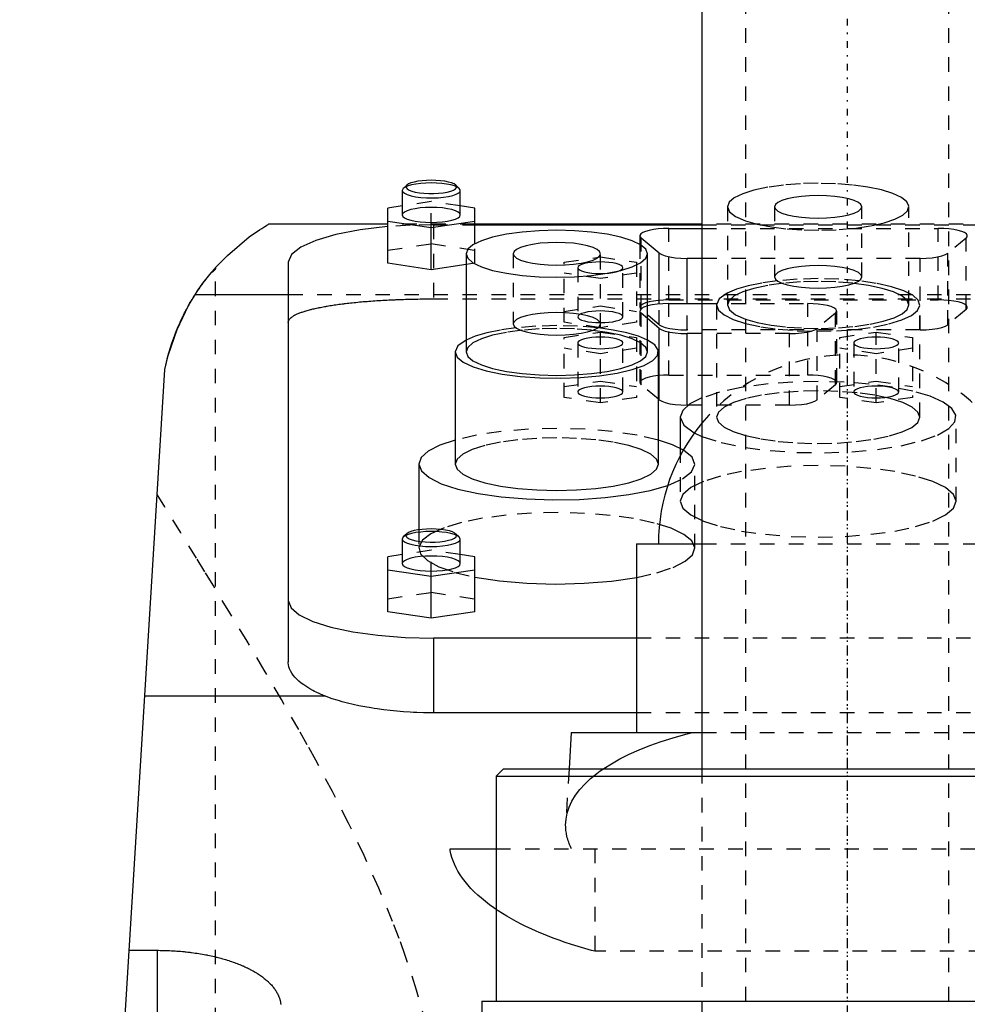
# Model space of a CAD drawing. Extents: x -90 to 90, y -1 to 861.
# Tile 7 of 9: x -57 to 8, y 573 to 641. Entities that reach past the tile are written whole.
import ezdxf

# ---------------------------------------------------------------- set-up
doc = ezdxf.new("R2010")
doc.units = 0
doc.linetypes.add('CENTER', pattern=[1.5, 0.45, -0.5, 0.05, -0.5])
doc.linetypes.add('DASHED', pattern=[2, 1, -1])
for name, color, linetype in [('AM_0', 7, 'CONTINUOUS'), ('AM_3', 7, 'DASHED'), ('AM_7', 7, 'CENTER')]:
    doc.layers.add(name, color=color, linetype=linetype)

msp = doc.modelspace()

# ---------------------------------------------------------------- linework, layer by layer
at = {"layer": 'AM_0', "color": 7, "linetype": 'CONTINUOUS'}
for p, q in [((-10, 823), (-10, 589)), ((-30.336, 629.198), (-30.577, 628.974)), ((-26.723, 628.974), (-26.964, 629.198)), ((-30.577, 628.974), (-30.65, 628.835)), ((-30.65, 628.835), (-30.65, 627.145)), ((-26.65, 627.145), (-26.65, 628.835)), ((-30.65, 627.765), (-31.65, 627.616)), ((-31.65, 623.822), (-31.65, 627.616)), ((-25.65, 627.616), (-26.65, 627.765)), ((-25.65, 625.164), (-25.65, 627.616)), ((-31.65, 626.5), (-39.86, 626.5)), ((-31.65, 626.719), (-28.65, 626.271)), ((-28.65, 626.271), (-25.65, 626.719)), ((-10, 626.5), (-25.65, 626.5)), ((-28.65, 623.374), (-28.65, 626.271)), ((-25.65, 626.47), (-10, 626.47)), ((-12.28, 626.22), (-10, 626.22)), ((-14.28, 625.702), (-14.28, 625.124)), ((-14.189, 625.068), (-14.189, 625.548)), ((-12.939, 624.513), (-14.189, 625.548)), ((-26.25, 624.473), (-26.25, 617.711)), ((-13.75, 617.711), (-13.75, 624.473)), ((-12.939, 621.015), (-12.939, 624.513)), ((-38.5, 623.882), (-38.5, 596.365)), ((-28.65, 623.374), (-31.65, 623.822)), ((-11.03, 621.044), (-11.03, 624.149)), ((-10, 624.149), (-11.03, 624.149)), ((-26.25, 623.732), (-28.65, 623.374)), ((-38.5, 621.65), (-44.917, 621.65)), ((-12.28, 621.044), (-10, 621.044)), ((-12.939, 619.336), (-13.75, 620.008)), ((-12.939, 614.41), (-12.939, 619.336)), ((-11.03, 614.047), (-11.03, 618.973)), ((-10, 618.973), (-11.03, 618.973)), ((-27, 617.711), (-27, 609.984)), ((-13, 609.984), (-13, 617.711)), ((-57, 453.55), (-47, 616.5)), ((-12.939, 614.41), (-13, 614.461)), ((-10.946, 614.047), (-11.03, 614.047)), ((-11.5, 613.219), (-11.5, 611.082)), ((-29.5, 609.984), (-29.5, 605.467)), ((-30.577, 604.968), (-30.65, 604.829)), ((-30.65, 604.829), (-30.65, 603.139)), ((-30.336, 605.192), (-30.577, 604.968)), ((-26.723, 604.968), (-26.964, 605.192)), ((-26.65, 604.829), (-26.723, 604.968)), ((-26.65, 603.139), (-26.65, 604.829)), ((-14.5, 604.5), (-14.5, 591.5)), ((-14.5, 604.5), (-10.009, 604.5)), ((-30.65, 603.76), (-31.65, 603.61)), ((-31.65, 599.816), (-31.65, 603.61)), ((-25.65, 603.61), (-26.65, 603.76)), ((-25.65, 599.816), (-25.65, 603.61)), ((-31.65, 602.714), (-28.65, 602.266)), ((-28.65, 602.266), (-25.65, 602.714)), ((-28.65, 599.368), (-28.65, 602.266)), ((-28.65, 599.368), (-31.65, 599.816)), ((-25.65, 599.816), (-28.65, 599.368)), ((-28.5, 598), (-28.5, 592.859)), ((-14.5, 598), (-28.5, 598)), ((-35.934, 594), (-48.381, 594)), ((-14.5, 592.859), (-28.5, 592.859)), ((-19, 591.5), (-19.156, 589)), ((-19, 591.5), (-10.011, 591.5)), ((-23.675, 589), (-24.175, 588.5)), ((-23.675, 589), (23.675, 589)), ((-24.175, 588.5), (-24.175, 573)), ((-24.175, 588.5), (24.175, 588.5)), ((-27.357, 583.5), (-24.189, 583.5)), ((-49.454, 576.506), (-47.5, 576.506)), ((-47.5, 568.249), (-47.5, 576.506)), ((-25.175, 573), (-25.431, 537.373)), ((-25.175, 573), (25.175, 573))]:
    msp.add_line(p, q, dxfattribs=at)
for points in [[(-30.336, 629.198), (-30.395, 629.111), (-30.388, 629.024), (-30.316, 628.938), (-30.182, 628.858), (-29.99, 628.785), (-29.749, 628.724), (-29.465, 628.676), (-29.152, 628.642), (-28.819, 628.626), (-28.481, 628.626), (-28.148, 628.642), (-27.835, 628.676), (-27.551, 628.724), (-27.31, 628.785), (-27.118, 628.858), (-26.984, 628.938), (-26.912, 629.024), (-26.905, 629.111), (-26.964, 629.198)], [(-28.65, 629.529), (-28.973, 629.522), (-29.285, 629.498), (-29.575, 629.461), (-29.833, 629.41), (-30.051, 629.348), (-30.22, 629.276), (-30.336, 629.198)], [(-26.964, 629.198), (-27.08, 629.276), (-27.249, 629.348), (-27.467, 629.41), (-27.725, 629.461), (-28.015, 629.498), (-28.327, 629.522), (-28.65, 629.529)], [(-30.65, 628.835), (-30.61, 628.732), (-30.491, 628.633), (-30.298, 628.542), (-30.039, 628.462), (-29.724, 628.398), (-29.366, 628.352), (-28.979, 628.324), (-28.58, 628.318), (-28.182, 628.332), (-27.804, 628.366), (-27.46, 628.419), (-27.163, 628.489), (-26.926, 628.572), (-26.759, 628.667), (-26.667, 628.768), (-26.655, 628.871), (-26.723, 628.974)], [(-30.65, 627.145), (-30.612, 627.044), (-30.498, 626.946), (-30.313, 626.857), (-30.064, 626.778), (-29.761, 626.714), (-29.415, 626.666), (-29.04, 626.637), (-28.65, 626.627), (-28.26, 626.637), (-27.885, 626.666), (-27.539, 626.714), (-27.236, 626.778), (-26.987, 626.857), (-26.802, 626.946), (-26.688, 627.044), (-26.65, 627.145)], [(-31.653, 626.338), (-33.548, 626.116), (-35.224, 625.798), (-36.61, 625.396), (-37.644, 624.929), (-38.284, 624.417), (-38.5, 623.882)], [(-20, 626.09), (-21.219, 626.059), (-22.392, 625.967), (-23.472, 625.818), (-24.419, 625.617), (-25.197, 625.371), (-25.774, 625.092), (-26.13, 624.788), (-26.25, 624.473)], [(-26.25, 624.473), (-26.13, 624.157), (-25.774, 623.854), (-25.197, 623.574), (-24.419, 623.329), (-23.472, 623.128), (-22.392, 622.978), (-21.219, 622.886), (-20, 622.855), (-18.781, 622.886), (-17.608, 622.978), (-16.528, 623.128), (-15.581, 623.329), (-14.803, 623.574), (-14.226, 623.854), (-13.87, 624.157), (-13.75, 624.473), (-13.87, 624.788), (-14.226, 625.092), (-14.803, 625.371), (-15.581, 625.617), (-16.528, 625.818), (-17.608, 625.967), (-18.781, 626.059), (-20, 626.09)], [(-12.28, 626.22), (-12.652, 626.211), (-13.012, 626.184), (-13.346, 626.14), (-13.642, 626.081), (-13.891, 626.009), (-14.083, 625.926), (-14.213, 625.835), (-14.274, 625.739), (-14.266, 625.643), (-14.189, 625.548)], [(-20, 625.249), (-20.585, 625.234), (-21.148, 625.19), (-21.667, 625.118), (-22.121, 625.022), (-22.494, 624.904), (-22.772, 624.77), (-22.942, 624.624), (-23, 624.473)], [(-23, 624.473), (-22.942, 624.321), (-22.772, 624.176), (-22.494, 624.041), (-22.121, 623.924), (-21.667, 623.827), (-21.148, 623.755), (-20.585, 623.711), (-20, 623.696), (-19.415, 623.711), (-18.852, 623.755), (-18.333, 623.827), (-17.879, 623.924), (-17.506, 624.041), (-17.228, 624.176), (-17.058, 624.321), (-17, 624.473), (-17.058, 624.624), (-17.228, 624.77), (-17.506, 624.904), (-17.879, 625.022), (-18.333, 625.118), (-18.852, 625.19), (-19.415, 625.234), (-20, 625.249)], [(-12.939, 624.513), (-12.771, 624.412), (-12.526, 624.324), (-12.214, 624.25), (-11.85, 624.195), (-11.449, 624.161), (-11.03, 624.149)], [(-12.28, 621.044), (-12.69, 621.033), (-13.083, 621), (-13.442, 620.947), (-13.752, 620.876)], [(-12.939, 619.336), (-12.771, 619.236), (-12.526, 619.147), (-12.214, 619.074), (-11.85, 619.019), (-11.449, 618.985), (-11.03, 618.973)], [(-26.25, 618.527), (-26.81, 618.131), (-27, 617.711)], [(-27, 617.711), (-26.86, 617.35), (-26.445, 617.004), (-25.772, 616.686), (-24.867, 616.409), (-23.768, 616.184), (-22.517, 616.021), (-21.166, 615.925), (-19.768, 615.9), (-18.38, 615.949), (-17.056, 616.068), (-15.85, 616.252), (-14.811, 616.495), (-13.979, 616.787), (-13.389, 617.116), (-13.063, 617.469), (-13.015, 617.831), (-13.247, 618.189), (-13.75, 618.527)], [(-26.25, 617.711), (-26.13, 617.396), (-25.774, 617.092), (-25.197, 616.813), (-24.419, 616.567), (-23.472, 616.366), (-22.392, 616.217), (-21.219, 616.125), (-20, 616.094), (-18.781, 616.125), (-17.608, 616.217), (-16.528, 616.366), (-15.581, 616.567), (-14.803, 616.813), (-14.226, 617.092), (-13.87, 617.396), (-13.75, 617.711)], [(-12.939, 614.41), (-12.771, 614.31), (-12.526, 614.221), (-12.214, 614.147), (-11.85, 614.092), (-11.449, 614.058), (-11.03, 614.047)], [(-10.005, 614.543), (-10.826, 614.129), (-11.33, 613.682), (-11.5, 613.219)], [(-11.5, 613.219), (-11.254, 612.664), (-10.53, 612.137)], [(-27, 611.646), (-28.065, 611.283), (-28.853, 610.876), (-29.337, 610.438), (-29.5, 609.984)], [(-11.278, 610.958), (-12.027, 611.321), (-13, 611.646)], [(-29.5, 609.984), (-29.324, 609.513), (-28.803, 609.059), (-27.955, 608.64), (-26.813, 608.27), (-25.418, 607.964), (-23.823, 607.733), (-22.086, 607.585), (-20.272, 607.526), (-18.447, 607.558), (-16.68, 607.68), (-15.037, 607.887), (-13.577, 608.172), (-12.355, 608.524)], [(-27, 609.984), (-26.865, 609.63), (-26.467, 609.291), (-25.82, 608.977), (-24.95, 608.703), (-23.889, 608.477), (-22.679, 608.31), (-21.366, 608.207), (-20, 608.172), (-18.634, 608.207), (-17.321, 608.31), (-16.111, 608.477), (-15.05, 608.703), (-14.18, 608.977), (-13.533, 609.291), (-13.135, 609.63), (-13, 609.984)], [(-30.336, 605.192), (-30.395, 605.103), (-30.386, 605.013), (-30.307, 604.926), (-30.163, 604.843), (-29.959, 604.77), (-29.703, 604.709), (-29.406, 604.662), (-29.078, 604.632), (-28.734, 604.618), (-28.386, 604.623), (-28.049, 604.646), (-27.735, 604.685), (-27.458, 604.739), (-27.228, 604.807), (-27.054, 604.885), (-26.943, 604.971), (-26.901, 605.06), (-26.927, 605.15), (-27.021, 605.237), (-27.181, 605.317), (-27.398, 605.387), (-27.665, 605.445), (-27.971, 605.488), (-28.303, 605.515), (-28.65, 605.524)], [(-28.65, 605.524), (-28.973, 605.516), (-29.285, 605.493), (-29.575, 605.455), (-29.833, 605.405), (-30.051, 605.342), (-30.22, 605.271), (-30.336, 605.192)], [(-30.65, 604.829), (-30.612, 604.728), (-30.498, 604.631), (-30.313, 604.542), (-30.064, 604.463), (-29.761, 604.399), (-29.415, 604.351), (-29.04, 604.322), (-28.65, 604.312), (-28.26, 604.322), (-27.885, 604.351), (-27.539, 604.399), (-27.236, 604.463), (-26.987, 604.542), (-26.802, 604.631), (-26.688, 604.728), (-26.65, 604.829)], [(-30.65, 603.139), (-30.612, 603.038), (-30.498, 602.941), (-30.313, 602.851), (-30.064, 602.773), (-29.761, 602.709), (-29.415, 602.661), (-29.04, 602.631), (-28.65, 602.621), (-28.26, 602.631), (-27.885, 602.661), (-27.539, 602.709), (-27.236, 602.773), (-26.987, 602.851), (-26.802, 602.941), (-26.688, 603.038), (-26.65, 603.139)], [(-25.656, 602.213), (-23.947, 601.952), (-22.065, 601.789), (-20.093, 601.73), (-18.117, 601.779), (-16.224, 601.932), (-14.495, 602.185)], [(-38.5, 600.588), (-38.308, 600.083), (-37.739, 599.598), (-36.815, 599.15), (-35.571, 598.758), (-34.056, 598.436), (-32.327, 598.197), (-30.451, 598.05), (-28.5, 598)]]:
    msp.add_lwpolyline(points, dxfattribs=at)
for points in [[(-43.5, 623.519, 0), (-42.688, 624.363, 0), (-41.184, 625.629, 0), (-40.489, 626.112, 0), (-40.328, 626.215, 0), (-40.186, 626.304, 0), (-40.123, 626.343, 0), (-40.065, 626.378, 0), (-39.966, 626.438, 0), (-39.89, 626.483, 0), (-39.86, 626.5, 0)], [(-47, 616.5, 0), (-46.935, 616.808, 0), (-46.785, 617.42, 0), (-46.61, 618.025, 0), (-46.513, 618.323, 0), (-46.411, 618.616, 0), (-46.192, 619.19, 0), (-46.056, 619.514, 0), (-46.016, 619.605, 0), (-45.976, 619.696, 0), (-45.955, 619.741, 0), (-45.935, 619.786, 0), (-45.894, 619.875, 0), (-45.853, 619.963, 0), (-45.811, 620.05, 0), (-45.769, 620.137, 0), (-45.726, 620.223, 0), (-45.705, 620.266, 0), (-45.684, 620.308, 0), (-45.641, 620.393, 0), (-45.598, 620.476, 0), (-45.554, 620.559, 0), (-45.511, 620.64, 0), (-45.467, 620.721, 0), (-45.445, 620.761, 0), (-45.423, 620.801, 0), (-45.38, 620.88, 0), (-45.336, 620.958, 0), (-45.292, 621.035, 0), (-45.247, 621.111, 0), (-45.203, 621.186, 0), (-45.181, 621.223, 0), (-45.159, 621.26, 0), (-45.115, 621.333, 0), (-45.071, 621.405, 0), (-45.049, 621.441, 0), (-45.027, 621.476, 0), (-44.984, 621.546, 0), (-44.94, 621.615, 0), (-44.918, 621.649, 0), (-44.896, 621.683, 0), (-44.853, 621.749, 0), (-44.81, 621.815, 0), (-44.767, 621.879, 0), (-44.725, 621.943, 0), (-44.682, 622.005, 0), (-44.661, 622.036, 0), (-44.64, 622.066, 0), (-44.599, 622.126, 0), (-44.557, 622.185, 0), (-44.517, 622.243, 0), (-44.476, 622.299, 0), (-44.436, 622.355, 0), (-44.416, 622.382, 0), (-44.397, 622.409, 0), (-44.358, 622.462, 0), (-44.319, 622.514, 0), (-44.281, 622.565, 0), (-44.243, 622.615, 0), (-44.206, 622.664, 0), (-44.187, 622.689, 0), (-44.168, 622.713, 0), (-44.132, 622.76, 0), (-44.096, 622.806, 0), (-44.06, 622.851, 0), (-44.026, 622.895, 0), (-43.992, 622.937, 0), (-43.975, 622.958, 0), (-43.958, 622.979, 0), (-43.926, 623.019, 0), (-43.894, 623.057, 0), (-43.864, 623.094, 0), (-43.835, 623.13, 0), (-43.806, 623.164, 0), (-43.792, 623.18, 0), (-43.779, 623.197, 0), (-43.753, 623.228, 0), (-43.727, 623.257, 0), (-43.715, 623.271, 0), (-43.704, 623.285, 0), (-43.681, 623.312, 0), (-43.66, 623.337, 0), (-43.649, 623.348, 0), (-43.64, 623.36, 0), (-43.621, 623.381, 0), (-43.603, 623.401, 0), (-43.587, 623.42, 0), (-43.573, 623.437, 0), (-43.559, 623.452, 0), (-43.553, 623.459, 0), (-43.547, 623.466, 0), (-43.537, 623.478, 0), (-43.527, 623.488, 0), (-43.52, 623.497, 0), (-43.513, 623.504, 0), (-43.508, 623.51, 0), (-43.506, 623.513, 0), (-43.504, 623.515, 0), (-43.501, 623.517, 0), (-43.5, 623.519, 0), (-43.5, 623.519, 0)], [(-44.917, 621.65, 0), (-44.74, 621.92, 0), (-44.376, 622.437, 0), (-44.002, 622.924, 0), (-43.813, 623.156, 0)], [(-43.5, 623.519, 0), (-43.501, 623.509, 0), (-43.503, 623.49, 0), (-43.507, 623.47, 0), (-43.51, 623.461, 0), (-43.513, 623.451, 0), (-43.521, 623.431, 0), (-43.53, 623.411, 0), (-43.542, 623.391, 0), (-43.555, 623.371, 0), (-43.571, 623.351, 0), (-43.579, 623.341, 0), (-43.588, 623.331, 0), (-43.607, 623.31, 0), (-43.628, 623.29, 0), (-43.651, 623.269, 0), (-43.676, 623.249, 0), (-43.703, 623.228, 0), (-43.717, 623.218, 0), (-43.732, 623.208, 0), (-43.763, 623.187, 0), (-43.795, 623.166, 0), (-43.813, 623.156, 0)], [(-47, 616.5, 0), (-46.775, 617.458, 0), (-46.163, 619.261, 0), (-45.37, 620.898, 0), (-44.917, 621.65, 0)], [(-35.934, 594, 0), (-36.065, 594.054, 0), (-36.321, 594.165, 0), (-36.567, 594.28, 0), (-36.685, 594.339, 0), (-36.801, 594.399, 0), (-37.022, 594.522, 0), (-37.23, 594.649, 0), (-37.424, 594.779, 0), (-37.603, 594.911, 0), (-37.766, 595.046, 0), (-37.842, 595.114, 0), (-37.914, 595.183, 0), (-38.045, 595.321, 0), (-38.16, 595.461, 0), (-38.258, 595.601, 0), (-38.339, 595.741, 0), (-38.403, 595.882, 0), (-38.429, 595.952, 0), (-38.451, 596.021, 0), (-38.483, 596.16, 0), (-38.498, 596.297, 0), (-38.5, 596.365, 0)], [(-28.5, 592.859, 0), (-28.725, 592.86, 0), (-29.179, 592.867, 0), (-29.637, 592.881, 0), (-29.867, 592.891, 0), (-30.098, 592.903, 0), (-30.559, 592.933, 0), (-31.018, 592.97, 0), (-31.473, 593.016, 0), (-31.923, 593.068, 0), (-32.366, 593.128, 0), (-32.584, 593.161, 0), (-32.799, 593.195, 0), (-33.223, 593.269, 0), (-33.635, 593.35, 0), (-34.033, 593.436, 0), (-34.416, 593.529, 0), (-34.783, 593.626, 0), (-34.961, 593.676, 0), (-35.133, 593.728, 0), (-35.465, 593.833, 0), (-35.78, 593.943, 0), (-35.934, 594, 0)], [(-24.179, 579.321, 0), (-24.334, 579.428, 0), (-24.634, 579.644, 0), (-24.92, 579.864, 0), (-25.057, 579.975, 0), (-25.191, 580.087, 0), (-25.448, 580.313, 0), (-25.69, 580.542, 0), (-25.917, 580.773, 0), (-26.128, 581.007, 0), (-26.322, 581.242, 0), (-26.414, 581.36, 0), (-26.501, 581.478, 0), (-26.664, 581.716, 0), (-26.81, 581.954, 0), (-26.939, 582.193, 0), (-27.052, 582.432, 0), (-27.149, 582.671, 0), (-27.191, 582.79, 0), (-27.229, 582.909, 0), (-27.293, 583.146, 0), (-27.34, 583.382, 0), (-27.357, 583.5, 0)], [(-47.5, 576.506, 0), (-47.438, 576.506, 0), (-47.312, 576.505, 0), (-47.186, 576.504, 0), (-47.123, 576.502, 0), (-47.06, 576.501, 0), (-46.934, 576.498, 0), (-46.807, 576.493, 0), (-46.679, 576.488, 0), (-46.552, 576.482, 0), (-46.424, 576.475, 0), (-46.361, 576.472, 0), (-46.297, 576.467, 0), (-46.169, 576.459, 0), (-46.042, 576.449, 0), (-45.914, 576.439, 0), (-45.787, 576.427, 0), (-45.66, 576.415, 0), (-45.596, 576.408, 0), (-45.533, 576.402, 0), (-45.406, 576.388, 0), (-45.28, 576.373, 0), (-45.217, 576.365, 0), (-45.154, 576.357, 0), (-45.029, 576.34, 0), (-44.905, 576.322, 0), (-44.843, 576.313, 0), (-44.781, 576.304, 0), (-44.657, 576.284, 0), (-44.535, 576.264, 0), (-44.413, 576.243, 0), (-44.292, 576.221, 0), (-44.172, 576.199, 0), (-44.112, 576.187, 0), (-44.053, 576.175, 0), (-43.934, 576.151, 0), (-43.817, 576.126, 0), (-43.701, 576.1, 0), (-43.585, 576.073, 0), (-43.471, 576.045, 0), (-43.415, 576.032, 0), (-43.358, 576.017, 0), (-43.247, 575.988, 0), (-43.136, 575.959, 0), (-43.027, 575.929, 0), (-42.919, 575.898, 0), (-42.813, 575.866, 0), (-42.76, 575.85, 0), (-42.708, 575.834, 0), (-42.604, 575.801, 0), (-42.502, 575.768, 0), (-42.402, 575.734, 0), (-42.302, 575.7, 0), (-42.205, 575.665, 0), (-42.157, 575.647, 0), (-42.109, 575.629, 0), (-42.015, 575.593, 0), (-41.922, 575.557, 0), (-41.831, 575.52, 0), (-41.742, 575.483, 0), (-41.654, 575.446, 0), (-41.611, 575.427, 0), (-41.569, 575.408, 0), (-41.484, 575.37, 0), (-41.4, 575.331, 0), (-41.358, 575.311, 0), (-41.317, 575.291, 0), (-41.235, 575.251, 0), (-41.154, 575.21, 0), (-41.114, 575.189, 0), (-41.075, 575.168, 0), (-40.996, 575.126, 0), (-40.919, 575.083, 0), (-40.843, 575.039, 0), (-40.768, 574.995, 0), (-40.694, 574.951, 0), (-40.658, 574.928, 0), (-40.622, 574.906, 0), (-40.551, 574.86, 0), (-40.481, 574.814, 0), (-40.413, 574.767, 0), (-40.346, 574.72, 0), (-40.281, 574.672, 0), (-40.249, 574.648, 0), (-40.217, 574.624, 0), (-40.155, 574.575, 0), (-40.094, 574.526, 0), (-40.034, 574.476, 0), (-39.977, 574.426, 0), (-39.92, 574.376, 0), (-39.893, 574.351, 0), (-39.866, 574.325, 0), (-39.813, 574.274, 0), (-39.761, 574.223, 0), (-39.712, 574.171, 0), (-39.664, 574.119, 0), (-39.617, 574.067, 0), (-39.595, 574.04, 0), (-39.572, 574.014, 0), (-39.529, 573.961, 0), (-39.488, 573.908, 0), (-39.448, 573.854, 0), (-39.41, 573.801, 0), (-39.374, 573.747, 0), (-39.356, 573.72, 0), (-39.339, 573.693, 0), (-39.306, 573.639, 0), (-39.275, 573.584, 0), (-39.26, 573.557, 0), (-39.245, 573.53, 0), (-39.218, 573.475, 0), (-39.191, 573.421, 0), (-39.179, 573.393, 0), (-39.167, 573.366, 0), (-39.144, 573.311, 0), (-39.123, 573.256, 0), (-39.104, 573.202, 0), (-39.086, 573.147, 0), (-39.071, 573.092, 0), (-39.063, 573.065, 0), (-39.056, 573.038, 0), (-39.044, 572.983, 0), (-39.033, 572.929, 0), (-39.023, 572.874, 0), (-39.015, 572.82, 0), (-39.009, 572.766, 0)]]:
    msp.add_polyline3d(points, dxfattribs=at)
msp.add_arc((0, 604.5), 13, 140.28486, 180, dxfattribs=at)
at = {"layer": 'AM_3', "color": 6, "linetype": 'DASHED'}
for p, q in [((-7, 834), (-7, 299)), ((7, 299), (7, 834)), ((-28.65, 628.064), (-30.65, 627.765)), ((-28.65, 626.271), (-28.65, 628.064)), ((-26.65, 627.765), (-28.65, 628.064)), ((-8.25, 627.708), (-8.25, 620.946)), ((-5, 627.708), (-5, 622.878)), ((1, 622.878), (1, 627.708)), ((4.25, 620.946), (4.25, 627.708)), ((-25.65, 626.5), (-31.65, 626.5)), ((10, 626.5), (-10, 626.5)), ((-28.5, 626.47), (-28.5, 621.365)), ((-28.5, 626.47), (-25.65, 626.47)), ((-12.28, 621.294), (-12.28, 626.22)), ((-10, 626.47), (10, 626.47)), ((-10, 626.22), (6.28, 626.22)), ((6.28, 621.294), (6.28, 626.22)), ((-31.65, 624.718), (-28.65, 625.167)), ((-28.65, 625.167), (-25.65, 624.718)), ((-25.65, 623.822), (-25.65, 625.164)), ((-14.28, 625.124), (-14.28, 620.776)), ((8.189, 625.548), (6.939, 624.513)), ((8.189, 620.622), (8.189, 625.548)), ((-23, 624.473), (-23, 619.643)), ((-17, 619.382), (-17, 624.473)), ((-14.189, 620.622), (-14.189, 625.068)), ((6.939, 619.586), (6.939, 624.513)), ((-25.65, 623.822), (-26.25, 623.732)), ((-19.5, 623.883), (-17, 624.257)), ((-19.5, 619.755), (-19.5, 623.883)), ((-17, 624.257), (-14.5, 623.883)), ((-14.5, 623.883), (-14.5, 619.755)), ((5.03, 624.149), (-10, 624.149)), ((5.03, 619.223), (5.03, 624.149)), ((-43.5, 453.55), (-43.5, 623.519)), ((-17, 622.763), (-19.5, 623.136)), ((-18.55, 623.51), (-18.55, 620.129)), ((-14.5, 623.136), (-17, 622.763)), ((-15.45, 620.129), (-15.45, 623.51)), ((38.5, 621.65), (-38.5, 621.65)), ((-28.5, 621.365), (28.5, 621.365)), ((-12.28, 621.294), (6.28, 621.294)), ((-19.5, 620.503), (-17, 620.876)), ((-17, 620.876), (-14.5, 620.503)), ((-14.28, 620.526), (-14.28, 615.6)), ((-12.939, 619.586), (-14.189, 620.622)), ((-14.189, 615.445), (-14.189, 620.372)), ((-13.75, 620.008), (-14.189, 620.372)), ((-12.939, 619.586), (-12.939, 621.015)), ((-12.28, 616.117), (-12.28, 621.044)), ((-11.03, 619.223), (-11.03, 621.044)), ((-10, 621.044), (-2.72, 621.044)), ((-9, 620.946), (-9, 613.219)), ((-2.72, 616.117), (-2.72, 621.044)), ((-0.811, 620.372), (-2.061, 619.336)), ((-0.811, 615.445), (-0.811, 620.372)), ((-0.72, 615.6), (-0.72, 620.526)), ((5, 613.219), (5, 620.946)), ((8.189, 620.622), (6.939, 619.586)), ((-17, 619.382), (-19.5, 619.755)), ((-14.5, 619.755), (-17, 619.382)), ((-19.5, 618.707), (-17, 619.081)), ((-17, 619.081), (-14.5, 618.707)), ((-17, 614.206), (-17, 619.081)), ((5.03, 619.223), (-11.03, 619.223)), ((-2.061, 614.41), (-2.061, 619.336)), ((-0.5, 618.707), (2, 619.081)), ((2, 619.081), (4.5, 618.707)), ((2, 614.206), (2, 619.081)), ((-19.5, 614.579), (-19.5, 618.707)), ((-14.5, 618.707), (-14.5, 614.579)), ((-3.97, 618.973), (-10, 618.973)), ((-3.97, 614.047), (-3.97, 618.973)), ((-0.5, 614.579), (-0.5, 618.707)), ((4.5, 618.707), (4.5, 614.579)), ((-17, 617.586), (-19.5, 617.96)), ((-18.55, 618.333), (-18.55, 614.953)), ((-14.5, 617.96), (-17, 617.586)), ((-15.45, 614.953), (-15.45, 618.333)), ((2, 617.586), (-0.5, 617.96)), ((0.45, 618.333), (0.45, 614.953)), ((4.5, 617.96), (2, 617.586)), ((3.55, 614.953), (3.55, 618.333)), ((-19.5, 615.326), (-17, 615.7)), ((-17, 615.7), (-14.5, 615.326)), ((-12.28, 616.117), (-2.72, 616.117)), ((-0.5, 615.326), (2, 615.7)), ((2, 615.7), (4.5, 615.326)), ((-13, 614.461), (-14.189, 615.445)), ((-7.005, 615.309), (-7.295, 615.26)), ((-0.811, 615.445), (-2.061, 614.41)), ((-17, 614.206), (-19.5, 614.579)), ((-14.5, 614.579), (-17, 614.206)), ((2, 614.206), (-0.5, 614.579)), ((4.5, 614.579), (2, 614.206)), ((-3.97, 614.047), (-10.946, 614.047)), ((7.5, 607.424), (7.5, 613.219)), ((-10.53, 612.137), (-10.005, 611.895)), ((-11.5, 611.082), (-11.5, 607.424)), ((-10.5, 604.189), (-10.5, 609.984)), ((-29.5, 605.467), (-29.5, 604.189)), ((-10.009, 604.5), (10.009, 604.5)), ((-28.65, 604.059), (-30.65, 603.76)), ((-28.65, 602.266), (-28.65, 604.059)), ((-26.65, 603.76), (-28.65, 604.059)), ((-31.65, 600.713), (-28.65, 601.161)), ((-28.65, 601.161), (-25.65, 600.713)), ((14.5, 598), (-14.5, 598)), ((14.5, 592.859), (-14.5, 592.859)), ((-10.011, 591.5), (10.011, 591.5)), ((-19.156, 589), (-19.386, 585.33)), ((-10, 589), (-10, 351.2)), ((-24.189, 583.5), (24.189, 583.5)), ((-17.375, 583.5), (-17.375, 576.439)), ((17.375, 576.439), (-17.375, 576.439))]:
    msp.add_line(p, q, dxfattribs=at)
for points in [[(-28.65, 629.353), (-29.019, 629.344), (-29.376, 629.317), (-29.707, 629.274), (-30.002, 629.216), (-30.251, 629.145), (-30.445, 629.063), (-30.577, 628.974)], [(-26.723, 628.974), (-26.855, 629.063), (-27.049, 629.145), (-27.298, 629.216), (-27.593, 629.274), (-27.924, 629.317), (-28.281, 629.344), (-28.65, 629.353)], [(-2, 629.326), (-3.219, 629.294), (-4.392, 629.202), (-5.472, 629.053), (-6.419, 628.852), (-7.197, 628.607), (-7.774, 628.327), (-8.13, 628.024), (-8.25, 627.708)], [(-7.005, 626.739), (-6.19, 626.508), (-5.219, 626.321), (-4.126, 626.187), (-2.955, 626.109), (-1.747, 626.092), (-0.549, 626.135), (0.595, 626.236), (1.641, 626.393), (2.552, 626.599), (3.291, 626.847), (3.833, 627.127), (4.156, 627.429), (4.249, 627.741), (4.107, 628.052), (3.737, 628.35), (3.152, 628.624), (2.374, 628.863), (1.433, 629.06), (0.363, 629.206), (-0.796, 629.295), (-2, 629.326)], [(-2, 628.484), (-2.585, 628.469), (-3.148, 628.425), (-3.667, 628.354), (-4.121, 628.257), (-4.494, 628.139), (-4.772, 628.005), (-4.942, 627.859), (-5, 627.708)], [(-5, 627.708), (-4.942, 627.556), (-4.772, 627.411), (-4.494, 627.277), (-4.121, 627.159), (-3.667, 627.062), (-3.148, 626.991), (-2.585, 626.946), (-2, 626.931), (-1.415, 626.946), (-0.852, 626.991), (-0.333, 627.062), (0.121, 627.159), (0.494, 627.277), (0.772, 627.411), (0.942, 627.556), (1, 627.708), (0.942, 627.859), (0.772, 628.005), (0.494, 628.139), (0.121, 628.257), (-0.333, 628.354), (-0.852, 628.425), (-1.415, 628.469), (-2, 628.484)], [(-28.65, 627.662), (-29.04, 627.652), (-29.415, 627.623), (-29.761, 627.575), (-30.064, 627.511), (-30.313, 627.432), (-30.498, 627.343), (-30.612, 627.246), (-30.65, 627.145)], [(-26.65, 627.145), (-26.688, 627.246), (-26.802, 627.343), (-26.987, 627.432), (-27.236, 627.511), (-27.539, 627.575), (-27.885, 627.623), (-28.26, 627.652), (-28.65, 627.662)], [(-8.25, 627.708), (-8.107, 627.364), (-7.686, 627.036), (-7.005, 626.739)], [(-28.5, 626.47), (-30.097, 626.437), (-31.653, 626.338)], [(8.189, 625.548), (8.266, 625.643), (8.274, 625.739), (8.213, 625.835), (8.083, 625.926), (7.891, 626.009), (7.642, 626.081), (7.346, 626.14), (7.012, 626.184), (6.652, 626.211), (6.28, 626.22)], [(5.03, 624.149), (5.449, 624.161), (5.85, 624.195), (6.214, 624.25), (6.526, 624.324), (6.771, 624.412), (6.939, 624.513)], [(-17, 623.109), (-16.698, 623.116), (-16.407, 623.139), (-16.139, 623.176), (-15.904, 623.226), (-15.711, 623.287), (-15.568, 623.356), (-15.48, 623.432), (-15.45, 623.51), (-15.48, 623.588), (-15.568, 623.663), (-15.711, 623.733), (-15.904, 623.793), (-16.139, 623.843), (-16.407, 623.88), (-16.698, 623.903), (-17, 623.911), (-17.302, 623.903), (-17.593, 623.88), (-17.861, 623.843), (-18.096, 623.793), (-18.289, 623.733), (-18.432, 623.663), (-18.52, 623.588), (-18.55, 623.51)], [(-18.55, 623.51), (-18.52, 623.432), (-18.432, 623.356), (-18.289, 623.287), (-18.096, 623.226), (-17.861, 623.176), (-17.593, 623.139), (-17.302, 623.116), (-17, 623.109)], [(1, 622.878), (0.942, 623.03), (0.772, 623.175), (0.494, 623.31), (0.121, 623.427), (-0.333, 623.524), (-0.852, 623.596), (-1.415, 623.64), (-2, 623.655), (-2.585, 623.64), (-3.148, 623.596), (-3.667, 623.524), (-4.121, 623.427), (-4.494, 623.31), (-4.772, 623.175), (-4.942, 623.03), (-5, 622.878)], [(-4.812, 622.606), (-5.873, 622.456), (-6.818, 622.261), (-7.62, 622.027), (-8.254, 621.76)], [(4.25, 620.946), (4.13, 621.262), (3.774, 621.566), (3.197, 621.845), (2.419, 622.09), (1.472, 622.291), (0.392, 622.441), (-0.781, 622.533), (-2, 622.564), (-3.219, 622.533), (-4.392, 622.441), (-5.472, 622.291), (-6.419, 622.09), (-7.197, 621.845), (-7.774, 621.566), (-8.13, 621.262), (-8.25, 620.946)], [(-7.002, 619.679), (-5.954, 619.451), (-4.754, 619.281), (-3.45, 619.174), (-2.09, 619.135), (-0.726, 619.165), (0.588, 619.263), (1.804, 619.426), (2.875, 619.646), (3.759, 619.917), (4.423, 620.226), (4.842, 620.563), (4.999, 620.915), (4.889, 621.268), (4.515, 621.609), (3.893, 621.924), (3.045, 622.202), (2.005, 622.432), (0.812, 622.606)], [(-5, 622.878), (-4.942, 622.727), (-4.772, 622.581), (-4.494, 622.447), (-4.121, 622.329), (-3.667, 622.233), (-3.148, 622.161), (-2.585, 622.117), (-2, 622.102), (-1.415, 622.117), (-0.852, 622.161), (-0.333, 622.233), (0.121, 622.329), (0.494, 622.447), (0.772, 622.581), (0.942, 622.727), (1, 622.878)], [(-2, 622.758), (-3.436, 622.72), (-4.812, 622.606)], [(0.812, 622.606), (-0.564, 622.72), (-2, 622.758)], [(-8.254, 621.76), (-8.811, 621.365), (-9, 620.946)], [(-12.28, 621.294), (-12.652, 621.285), (-13.012, 621.258), (-13.346, 621.214), (-13.642, 621.155), (-13.891, 621.083), (-14.083, 621), (-14.213, 620.909), (-14.274, 620.813), (-14.266, 620.716), (-14.189, 620.622)], [(8.189, 620.622), (8.266, 620.716), (8.274, 620.813), (8.213, 620.909), (8.083, 621), (7.891, 621.083), (7.642, 621.155), (7.346, 621.214), (7.012, 621.258), (6.652, 621.285), (6.28, 621.294)], [(-17, 619.643), (-17.058, 619.795), (-17.228, 619.94), (-17.506, 620.074), (-17.879, 620.192), (-18.333, 620.289), (-18.852, 620.36), (-19.415, 620.405), (-20, 620.42), (-20.585, 620.405), (-21.148, 620.36), (-21.667, 620.289), (-22.121, 620.192), (-22.494, 620.074), (-22.772, 619.94), (-22.942, 619.795), (-23, 619.643)], [(-13.752, 620.876), (-14.001, 620.79), (-14.175, 620.691), (-14.266, 620.586), (-14.271, 620.478), (-14.189, 620.372)], [(-9, 620.946), (-8.869, 620.598), (-8.481, 620.262), (-7.851, 619.952), (-7.002, 619.679)], [(-8.25, 620.946), (-8.107, 620.603), (-7.686, 620.275), (-7.005, 619.978)], [(-7.005, 619.978), (-6.197, 619.748), (-5.235, 619.562), (-4.154, 619.428), (-2.993, 619.349), (-1.796, 619.33), (-0.606, 619.37), (0.533, 619.468), (1.578, 619.62), (2.491, 619.821), (3.239, 620.064), (3.794, 620.34), (4.135, 620.637), (4.25, 620.946)], [(-0.811, 620.372), (-0.734, 620.466), (-0.726, 620.563), (-0.787, 620.659), (-0.917, 620.749), (-1.109, 620.833), (-1.358, 620.905), (-1.654, 620.964), (-1.988, 621.008), (-2.348, 621.034), (-2.72, 621.044)], [(-22.812, 619.37), (-23.871, 619.221), (-24.815, 619.026), (-25.616, 618.793), (-26.25, 618.527)], [(-20, 619.329), (-21.219, 619.298), (-22.392, 619.206), (-23.472, 619.056), (-24.419, 618.855), (-25.197, 618.61), (-25.774, 618.33), (-26.13, 618.027), (-26.25, 617.711)], [(-23, 619.643), (-22.942, 619.492), (-22.772, 619.346), (-22.494, 619.212), (-22.121, 619.094), (-21.667, 618.997), (-21.148, 618.926), (-20.585, 618.882), (-20, 618.867), (-19.415, 618.882), (-18.852, 618.926), (-18.333, 618.997), (-17.879, 619.094), (-17.506, 619.212), (-17.228, 619.346), (-17.058, 619.492), (-17, 619.643)], [(-17.188, 619.37), (-18.564, 619.484), (-20, 619.523), (-21.436, 619.484), (-22.812, 619.37)], [(-13.75, 617.711), (-13.87, 618.027), (-14.226, 618.33), (-14.803, 618.61), (-15.581, 618.855), (-16.528, 619.056), (-17.608, 619.206), (-18.781, 619.298), (-20, 619.329)], [(-13.75, 618.527), (-14.384, 618.793), (-15.185, 619.026), (-16.129, 619.221), (-17.188, 619.37)], [(-12.939, 619.586), (-12.771, 619.486), (-12.526, 619.397), (-12.214, 619.324), (-11.85, 619.269), (-11.449, 619.235), (-11.03, 619.223)], [(-3.97, 618.973), (-3.551, 618.985), (-3.15, 619.019), (-2.786, 619.074), (-2.474, 619.147), (-2.229, 619.236), (-2.061, 619.336)], [(5.03, 619.223), (5.449, 619.235), (5.85, 619.269), (6.214, 619.324), (6.526, 619.397), (6.771, 619.486), (6.939, 619.586)], [(-12.28, 616.117), (-12.652, 616.108), (-13.012, 616.081), (-13.346, 616.038), (-13.642, 615.979), (-13.891, 615.906), (-14.083, 615.823), (-14.213, 615.732), (-14.274, 615.637), (-14.266, 615.54), (-14.189, 615.445)], [(-2, 615.678), (-3.747, 615.636), (-5.435, 615.512), (-7.005, 615.309)], [(-0.811, 615.445), (-0.734, 615.54), (-0.726, 615.637), (-0.787, 615.732), (-0.917, 615.823), (-1.109, 615.906), (-1.358, 615.979), (-1.654, 616.038), (-1.988, 616.081), (-2.348, 616.108), (-2.72, 616.117)], [(7.006, 612.436), (7.414, 612.889), (7.486, 613.354), (7.218, 613.814), (6.62, 614.253), (5.713, 614.654), (4.531, 615.005), (3.114, 615.291), (1.515, 615.503), (-0.211, 615.634), (-2, 615.678)], [(-7.295, 615.26), (-8.793, 614.938), (-10.005, 614.543)], [(-2, 615.031), (-3.366, 614.996), (-4.679, 614.893), (-5.889, 614.725), (-6.95, 614.5), (-7.82, 614.226), (-8.467, 613.912), (-8.865, 613.573), (-9, 613.219)], [(-7.002, 611.952), (-5.948, 611.723), (-4.741, 611.552), (-3.428, 611.445), (-2.06, 611.407), (-0.689, 611.439), (0.631, 611.54), (1.849, 611.706), (2.918, 611.93), (3.797, 612.204), (4.453, 612.517), (4.859, 612.857), (5, 613.211), (4.871, 613.566), (4.476, 613.907), (3.831, 614.222), (2.96, 614.497), (1.898, 614.724), (0.686, 614.892), (-0.631, 614.996), (-2, 615.031)], [(-3.97, 614.047), (-3.551, 614.058), (-3.15, 614.092), (-2.786, 614.147), (-2.474, 614.221), (-2.229, 614.31), (-2.061, 614.41)], [(-9, 613.219), (-8.869, 612.87), (-8.481, 612.535), (-7.851, 612.225), (-7.002, 611.952)], [(-13, 611.646), (-14.47, 611.983), (-16.177, 612.235), (-18.047, 612.39), (-20, 612.443), (-21.953, 612.39), (-23.823, 612.235), (-25.53, 611.983), (-27, 611.646)], [(-7.005, 611.129), (-5.299, 610.913), (-3.462, 610.79), (-1.566, 610.763), (0.312, 610.834), (2.098, 611.001), (3.72, 611.256), (5.114, 611.59), (6.224, 611.988), (7.006, 612.436)], [(-20, 611.796), (-21.366, 611.761), (-22.679, 611.658), (-23.889, 611.49), (-24.95, 611.265), (-25.82, 610.99), (-26.467, 610.677), (-26.865, 610.337), (-27, 609.984)], [(-13, 609.984), (-13.135, 610.337), (-13.533, 610.677), (-14.18, 610.99), (-15.05, 611.265), (-16.111, 611.49), (-17.321, 611.658), (-18.634, 611.761), (-20, 611.796)], [(-10.005, 611.895), (-8.671, 611.469), (-7.005, 611.129)], [(-12.355, 608.524), (-11.353, 608.966), (-10.726, 609.451), (-10.5, 609.96), (-10.687, 610.469), (-11.278, 610.958)], [(-14.495, 602.185), (-13.11, 602.496), (-11.981, 602.87), (-11.152, 603.293), (-10.652, 603.75), (-10.501, 604.223), (-10.704, 604.695), (-11.253, 605.148), (-12.128, 605.565), (-13.297, 605.931), (-14.715, 606.232), (-16.331, 606.457), (-18.083, 606.597), (-19.907, 606.647), (-21.734, 606.606), (-23.496, 606.475), (-25.129, 606.258), (-26.57, 605.965), (-27.766, 605.605), (-28.673, 605.192), (-29.256, 604.742), (-29.495, 604.272), (-29.379, 603.798), (-28.914, 603.339), (-28.117, 602.911), (-27.017, 602.531), (-25.656, 602.213)], [(-28.65, 605.347), (-29.019, 605.338), (-29.376, 605.312), (-29.707, 605.269), (-30.002, 605.211), (-30.251, 605.14), (-30.445, 605.058), (-30.577, 604.968)], [(-26.723, 604.968), (-26.855, 605.058), (-27.049, 605.14), (-27.298, 605.211), (-27.593, 605.269), (-27.924, 605.312), (-28.281, 605.338), (-28.65, 605.347)], [(-28.65, 603.657), (-29.04, 603.647), (-29.415, 603.617), (-29.761, 603.569), (-30.064, 603.505), (-30.313, 603.427), (-30.498, 603.337), (-30.612, 603.24), (-30.65, 603.139)], [(-26.65, 603.139), (-26.688, 603.24), (-26.802, 603.337), (-26.987, 603.427), (-27.236, 603.505), (-27.539, 603.569), (-27.885, 603.617), (-28.26, 603.647), (-28.65, 603.657)]]:
    msp.add_lwpolyline(points, dxfattribs=at)
for points in [[(-15.45, 620.129), (-15.48, 620.207), (-15.568, 620.283), (-15.711, 620.352), (-15.904, 620.413), (-16.139, 620.463), (-16.407, 620.5), (-16.698, 620.522), (-17, 620.53), (-17.302, 620.522), (-17.593, 620.5), (-17.861, 620.463), (-18.096, 620.413), (-18.289, 620.352), (-18.432, 620.283), (-18.52, 620.207), (-18.55, 620.129), (-18.52, 620.051), (-18.432, 619.976), (-18.289, 619.906), (-18.096, 619.845), (-17.861, 619.795), (-17.593, 619.758), (-17.302, 619.736), (-17, 619.728), (-16.698, 619.736), (-16.407, 619.758), (-16.139, 619.795), (-15.904, 619.845), (-15.711, 619.906), (-15.568, 619.976), (-15.48, 620.051)], [(-15.45, 618.333), (-15.48, 618.412), (-15.568, 618.487), (-15.711, 618.556), (-15.904, 618.617), (-16.139, 618.667), (-16.407, 618.704), (-16.698, 618.727), (-17, 618.735), (-17.302, 618.727), (-17.593, 618.704), (-17.861, 618.667), (-18.096, 618.617), (-18.289, 618.556), (-18.432, 618.487), (-18.52, 618.412), (-18.55, 618.333), (-18.52, 618.255), (-18.432, 618.18), (-18.289, 618.111), (-18.096, 618.05), (-17.861, 618), (-17.593, 617.963), (-17.302, 617.94), (-17, 617.932), (-16.698, 617.94), (-16.407, 617.963), (-16.139, 618), (-15.904, 618.05), (-15.711, 618.111), (-15.568, 618.18), (-15.48, 618.255)], [(3.55, 618.333), (3.52, 618.412), (3.432, 618.487), (3.289, 618.556), (3.096, 618.617), (2.861, 618.667), (2.593, 618.704), (2.302, 618.727), (2, 618.735), (1.698, 618.727), (1.407, 618.704), (1.139, 618.667), (0.904, 618.617), (0.711, 618.556), (0.568, 618.487), (0.48, 618.412), (0.45, 618.333), (0.48, 618.255), (0.568, 618.18), (0.711, 618.111), (0.904, 618.05), (1.139, 618), (1.407, 617.963), (1.698, 617.94), (2, 617.932), (2.302, 617.94), (2.593, 617.963), (2.861, 618), (3.096, 618.05), (3.289, 618.111), (3.432, 618.18), (3.52, 618.255)], [(-15.45, 614.953), (-15.48, 615.031), (-15.568, 615.106), (-15.711, 615.176), (-15.904, 615.236), (-16.139, 615.286), (-16.407, 615.323), (-16.698, 615.346), (-17, 615.354), (-17.302, 615.346), (-17.593, 615.323), (-17.861, 615.286), (-18.096, 615.236), (-18.289, 615.176), (-18.432, 615.106), (-18.52, 615.031), (-18.55, 614.953), (-18.52, 614.874), (-18.432, 614.799), (-18.289, 614.73), (-18.096, 614.669), (-17.861, 614.619), (-17.593, 614.582), (-17.302, 614.559), (-17, 614.551), (-16.698, 614.559), (-16.407, 614.582), (-16.139, 614.619), (-15.904, 614.669), (-15.711, 614.73), (-15.568, 614.799), (-15.48, 614.874)], [(3.55, 614.953), (3.52, 615.031), (3.432, 615.106), (3.289, 615.176), (3.096, 615.236), (2.861, 615.286), (2.593, 615.323), (2.302, 615.346), (2, 615.354), (1.698, 615.346), (1.407, 615.323), (1.139, 615.286), (0.904, 615.236), (0.711, 615.176), (0.568, 615.106), (0.48, 615.031), (0.45, 614.953), (0.48, 614.874), (0.568, 614.799), (0.711, 614.73), (0.904, 614.669), (1.139, 614.619), (1.407, 614.582), (1.698, 614.559), (2, 614.551), (2.302, 614.559), (2.593, 614.582), (2.861, 614.619), (3.096, 614.669), (3.289, 614.73), (3.432, 614.799), (3.52, 614.874)], [(-11.5, 607.424), (-11.317, 606.944), (-10.777, 606.483), (-9.899, 606.058), (-8.718, 605.685), (-7.278, 605.379), (-5.635, 605.152), (-3.853, 605.012), (-2, 604.965), (-0.147, 605.012), (1.635, 605.152), (3.278, 605.379), (4.718, 605.685), (5.899, 606.058), (6.777, 606.483), (7.317, 606.944), (7.5, 607.424), (7.317, 607.904), (6.777, 608.365), (5.899, 608.79), (4.718, 609.162), (3.278, 609.468), (1.635, 609.695), (-0.147, 609.835), (-2, 609.883), (-3.853, 609.835), (-5.635, 609.695), (-7.278, 609.468), (-8.718, 609.162), (-9.899, 608.79), (-10.777, 608.365), (-11.317, 607.904)]]:
    msp.add_lwpolyline(points, close=True, dxfattribs=at)
for points in [[(-38.5, 619.738, 0), (-38.5, 619.75, 0), (-38.498, 619.774, 0), (-38.494, 619.799, 0), (-38.491, 619.811, 0), (-38.488, 619.823, 0), (-38.48, 619.847, 0), (-38.47, 619.871, 0), (-38.458, 619.896, 0), (-38.444, 619.92, 0), (-38.427, 619.944, 0), (-38.418, 619.957, 0), (-38.409, 619.969, 0), (-38.388, 619.993, 0), (-38.366, 620.017, 0), (-38.341, 620.042, 0), (-38.314, 620.066, 0), (-38.285, 620.09, 0), (-38.27, 620.102, 0), (-38.254, 620.114, 0), (-38.22, 620.138, 0), (-38.185, 620.162, 0), (-38.166, 620.174, 0), (-38.147, 620.186, 0), (-38.107, 620.209, 0), (-38.065, 620.233, 0), (-38.043, 620.245, 0), (-38.021, 620.256, 0), (-37.975, 620.28, 0), (-37.927, 620.303, 0), (-37.876, 620.326, 0), (-37.824, 620.349, 0), (-37.769, 620.372, 0), (-37.741, 620.383, 0), (-37.713, 620.394, 0), (-37.654, 620.417, 0), (-37.594, 620.439, 0), (-37.531, 620.461, 0), (-37.466, 620.483, 0), (-37.4, 620.504, 0), (-37.366, 620.515, 0), (-37.332, 620.526, 0), (-37.262, 620.547, 0), (-37.19, 620.568, 0), (-37.116, 620.588, 0), (-37.04, 620.609, 0), (-36.963, 620.629, 0), (-36.924, 620.639, 0), (-36.884, 620.649, 0), (-36.803, 620.669, 0), (-36.721, 620.688, 0), (-36.637, 620.707, 0), (-36.552, 620.726, 0), (-36.465, 620.745, 0), (-36.422, 620.754, 0), (-36.377, 620.763, 0), (-36.288, 620.782, 0), (-36.197, 620.799, 0), (-36.105, 620.817, 0), (-36.011, 620.834, 0), (-35.917, 620.851, 0), (-35.869, 620.859, 0), (-35.821, 620.867, 0), (-35.724, 620.884, 0), (-35.627, 620.9, 0), (-35.578, 620.908, 0), (-35.528, 620.915, 0), (-35.428, 620.931, 0), (-35.326, 620.946, 0), (-35.274, 620.954, 0), (-35.222, 620.961, 0), (-35.116, 620.976, 0), (-35.008, 620.991, 0), (-34.899, 621.006, 0), (-34.788, 621.02, 0), (-34.675, 621.034, 0), (-34.618, 621.041, 0), (-34.56, 621.048, 0), (-34.444, 621.062, 0), (-34.327, 621.075, 0), (-34.208, 621.088, 0), (-34.087, 621.101, 0), (-33.965, 621.114, 0), (-33.904, 621.12, 0), (-33.842, 621.126, 0), (-33.717, 621.138, 0), (-33.591, 621.15, 0), (-33.463, 621.161, 0), (-33.334, 621.173, 0), (-33.204, 621.184, 0), (-33.139, 621.189, 0), (-33.073, 621.194, 0), (-32.941, 621.205, 0), (-32.808, 621.215, 0), (-32.674, 621.224, 0), (-32.538, 621.234, 0), (-32.402, 621.243, 0), (-32.334, 621.247, 0), (-32.265, 621.252, 0), (-32.127, 621.26, 0), (-31.989, 621.268, 0), (-31.849, 621.276, 0), (-31.709, 621.284, 0), (-31.568, 621.291, 0), (-31.498, 621.294, 0), (-31.427, 621.298, 0), (-31.285, 621.304, 0), (-31.143, 621.31, 0), (-31.072, 621.313, 0), (-31.001, 621.316, 0), (-30.857, 621.322, 0), (-30.714, 621.327, 0), (-30.642, 621.329, 0), (-30.571, 621.332, 0), (-30.427, 621.336, 0), (-30.283, 621.34, 0), (-30.139, 621.344, 0), (-29.995, 621.347, 0), (-29.852, 621.351, 0), (-29.78, 621.352, 0), (-29.708, 621.354, 0), (-29.564, 621.356, 0), (-29.421, 621.358, 0), (-29.278, 621.36, 0), (-29.136, 621.362, 0), (-28.993, 621.363, 0), (-28.922, 621.363, 0), (-28.852, 621.364, 0), (-28.711, 621.364, 0), (-28.57, 621.365, 0), (-28.5, 621.365, 0)], [(-28.705, 570.125, 0), (-28.993, 571.353, 0), (-29.661, 573.773, 0), (-30.438, 576.149, 0), (-30.863, 577.322, 0), (-31.309, 578.484, 0), (-32.26, 580.78, 0), (-33.277, 583.038, 0), (-34.348, 585.259, 0), (-35.462, 587.444, 0), (-36.609, 589.592, 0), (-37.191, 590.652, 0), (-37.778, 591.703, 0), (-38.962, 593.775, 0), (-40.152, 595.808, 0), (-41.34, 597.8, 0), (-42.519, 599.747, 0), (-43.681, 601.647, 0), (-44.254, 602.579, 0), (-44.821, 603.499, 0), (-45.931, 605.298, 0), (-47.006, 607.043, 0), (-47.528, 607.894, 0)], [(-19.386, 585.33, 0), (-19.366, 585.541, 0), (-19.284, 585.96, 0), (-19.148, 586.374, 0), (-19.06, 586.579, 0), (-18.958, 586.783, 0), (-18.715, 587.184, 0), (-18.42, 587.576, 0), (-18.075, 587.957, 0), (-17.683, 588.327, 0), (-17.246, 588.683, 0), (-17.012, 588.855, 0), (-16.767, 589.025, 0), (-16.238, 589.359, 0), (-15.654, 589.686, 0), (-15.017, 590.004, 0), (-14.328, 590.31, 0), (-13.589, 590.603, 0), (-13.202, 590.744, 0), (-12.804, 590.881, 0), (-11.975, 591.142, 0), (-11.106, 591.385, 0), (-10.658, 591.5, 0)], [(-18.99, 583.5, 0), (-19.015, 583.55, 0), (-19.061, 583.65, 0), (-19.104, 583.751, 0), (-19.125, 583.801, 0), (-19.145, 583.851, 0), (-19.182, 583.952, 0), (-19.217, 584.054, 0), (-19.248, 584.155, 0), (-19.277, 584.257, 0), (-19.302, 584.359, 0), (-19.314, 584.41, 0), (-19.324, 584.461, 0), (-19.343, 584.563, 0), (-19.359, 584.665, 0), (-19.372, 584.768, 0), (-19.382, 584.87, 0), (-19.388, 584.972, 0), (-19.39, 585.024, 0), (-19.392, 585.075, 0), (-19.392, 585.177, 0), (-19.388, 585.279, 0), (-19.386, 585.33, 0)], [(-17.375, 576.439, 0), (-17.612, 576.502, 0), (-18.078, 576.632, 0), (-18.534, 576.766, 0), (-18.758, 576.835, 0), (-18.98, 576.905, 0), (-19.415, 577.048, 0), (-19.839, 577.196, 0), (-20.251, 577.347, 0), (-20.651, 577.501, 0), (-21.038, 577.659, 0), (-21.227, 577.739, 0), (-21.413, 577.82, 0), (-21.775, 577.983, 0), (-22.124, 578.148, 0), (-22.465, 578.317, 0), (-22.797, 578.49, 0), (-23.121, 578.668, 0), (-23.28, 578.759, 0), (-23.436, 578.85, 0), (-23.741, 579.036, 0), (-24.035, 579.225, 0), (-24.179, 579.321, 0)]]:
    msp.add_polyline3d(points, dxfattribs=at)
msp.add_arc((0, 604.5), 13, 39.71514, 140.28486, dxfattribs=at)
at = {"layer": 'AM_7', "color": 4, "linetype": 'CENTER'}
for p, q in [((0, 860.75), (0, 272.25)), ((0, 619.2), (0, 339.31))]:
    msp.add_line(p, q, dxfattribs=at)

doc.saveas('drawing.dxf')
